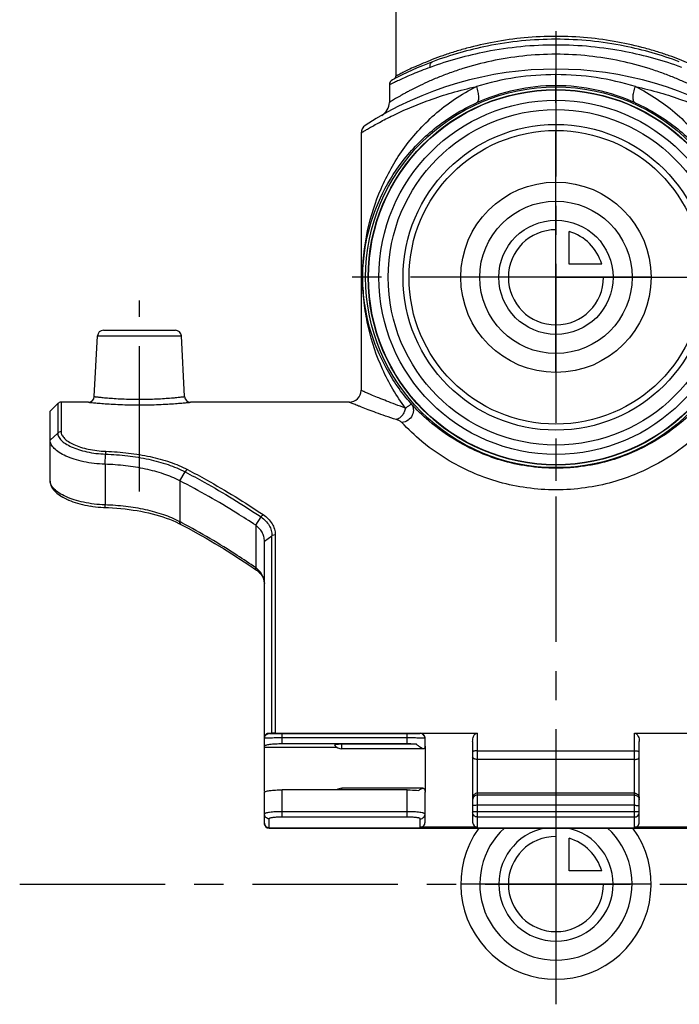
# Model space of a CAD drawing. Header units: millimetres. Extents: x 0 to 1000, y 0 to 1000.
# Tile 1 of 3: x 410 to 521, y 360 to 525. Entities that reach past the tile are written whole.
import ezdxf

# ---------------------------------------------------------------- set-up
doc = ezdxf.new("R2010")
doc.units = ezdxf.units.MM
doc.header["$LTSCALE"] = 65.185185
doc.linetypes.add('CENTER', pattern=[0.6, 0.375, -0.075, 0.075, -0.075])
for name, color, linetype in [('ACHSEN_S', 7, 'CONTINUOUS'), ('FASEN', 7, 'CONTINUOUS'), ('FLAECHEN', 7, 'CONTINUOUS'), ('KOERPER', 7, 'CONTINUOUS'), ('KONST.EL_MIT_GEO', 7, 'CONTINUOUS'), ('KURVEN', 7, 'CONTINUOUS')]:
    doc.layers.add(name, color=color, linetype=linetype)

msp = doc.modelspace()

# ---------------------------------------------------------------- linework, layer by layer
at = {"layer": 'ACHSEN_S', "color": 40, "linetype": 'CENTER'}
for p, q in [((500, 640.85), (500, 359.93)), ((409.88, 380.15), (590.12, 380.15))]:
    msp.add_line(p, q, dxfattribs=at)
at = {"layer": 'FASEN', "color": 7, "linetype": 'Continuous'}
for p, q in [((415, 459.65), (416.27, 460.92)), ((415, 454.76), (415, 459.65))]:
    msp.add_line(p, q, dxfattribs=at)
for radius in [31.5, 29.77]:
    msp.add_circle((500, 482.15), radius, dxfattribs=at)
for points, knots in [([(424.22, 450.72), (423.6, 450.74), (422.4, 450.83), (420.67, 451.11), (419.09, 451.53), (417.7, 452.04), (416.57, 452.64), (415.71, 453.3), (415.15, 454), (415, 454.52), (415, 454.76)], [0, 0, 0, 0, 0.172194, 0.338031, 0.492584, 0.631636, 0.752093, 0.852407, 0.933286, 1, 1, 1, 1]), ([(436.79, 447.94), (435.92, 448.39), (434.03, 449.16), (430.96, 449.98), (427.65, 450.51), (425.37, 450.68), (424.22, 450.72)], [0, 0, 0, 0, 0.225704, 0.47146, 0.732007, 1, 1, 1, 1]), ([(449.54, 440.47), (448.49, 441.16), (444.35, 443.82), (440.06, 446.26), (436.79, 447.94)], [0, 0, 0, 0, 0.253764, 1, 1, 1, 1]), ([(451, 437.79), (451, 438.05), (450.93, 438.58), (450.54, 439.56), (449.97, 440.16), (449.54, 440.47)], [0, 0, 0, 0, 0.246926, 0.493212, 1, 1, 1, 1])]:
    msp.add_open_spline(points, degree=3, knots=knots, dxfattribs=at)
at = {"layer": 'FLAECHEN', "color": 7, "linetype": 'Continuous'}
for p, q in [((472, 514.48), (472, 511.55)), ((467.25, 506.42), (467.25, 463.15))]:
    msp.add_line(p, q, dxfattribs=at)
msp.add_circle((500, 482.15), 24.69, dxfattribs=at)
at = {"layer": 'KOERPER', "color": 40, "linetype": 'CENTER'}
for p, q in [((500, 482.15), (500, 518.81)), ((500, 482.15), (463.34, 482.15)), ((500, 482.15), (536.66, 482.15)), ((500, 482.15), (500, 445.49)), ((430, 446.15), (430, 478.25))]:
    msp.add_line(p, q, dxfattribs=at)
at = {"layer": 'KOERPER', "color": 7, "linetype": 'Continuous'}
for p, q in [((421.42, 461.15), (416.83, 461.15)), ((465.25, 461.15), (438.58, 461.15)), ((464, 402.89), (464, 403.65)), ((477.76, 402.89), (464, 402.89)), ((477.67, 396.25), (464, 396.25)), ((464, 395.98), (464, 396.25))]:
    msp.add_line(p, q, dxfattribs=at)
for radius in [32, 31.56]:
    msp.add_circle((500, 482.15), radius, dxfattribs=at)
for centre, start, end in [((464, 404.39), 217.2416, 270), ((464, 394.75), 90, 124.8669)]:
    msp.add_arc(centre, 1.5, start, end, dxfattribs=at)
msp.add_open_spline([(464, 403.65), (463.92, 403.65), (463.75, 403.65), (463.52, 403.64), (463.31, 403.63), (463.12, 403.61), (462.98, 403.58), (462.88, 403.56), (462.83, 403.53), (462.81, 403.52), (462.8, 403.5), (462.8, 403.49), (462.81, 403.48)], degree=3, knots=[0, 0, 0, 0, 0.199572, 0.390695, 0.565129, 0.715621, 0.835971, 0.921721, 0.951033, 0.971777, 0.986088, 1, 1, 1, 1], dxfattribs=at)
at = {"layer": 'KONST.EL_MIT_GEO', "color": 7, "linetype": 'Continuous'}
for p, q in [((473.1, 571.65), (473.1, 515.97)), ((422.42, 462.1), (422.95, 472.3)), ((422.95, 472.3), (437.05, 472.3)), ((423.95, 473.25), (436.05, 473.25)), ((437.58, 462.1), (437.05, 472.3)), ((416.27, 460.92), (416.27, 455.95)), ((416.83, 461.15), (416.83, 456.17)), ((415, 454.76), (416.27, 455.95)), ((415, 447.86), (415, 454.76)), ((424.22, 450.72), (424.31, 452.43)), ((424.22, 450.72), (424.22, 443.89)), ((436.79, 447.94), (437.68, 449.44)), ((415.19, 447.03), (415.29, 446.83)), ((436.79, 447.94), (436.79, 441.06)), ((415.29, 446.84), (415.42, 446.63)), ((415.41, 446.64), (415.56, 446.44)), ((415.56, 446.44), (415.73, 446.24)), ((415.72, 446.25), (415.92, 446.06)), ((415.91, 446.06), (416.13, 445.87)), ((416.12, 445.88), (416.36, 445.69)), ((416.35, 445.7), (416.6, 445.51)), ((416.59, 445.52), (416.87, 445.34)), ((416.86, 445.35), (417.15, 445.17)), ((417.14, 445.18), (417.46, 445.01)), ((417.45, 445.02), (417.78, 444.86)), ((417.76, 444.86), (418.11, 444.71)), ((418.1, 444.71), (418.47, 444.56)), ((418.45, 444.57), (418.83, 444.43)), ((418.82, 444.43), (419.21, 444.3)), ((419.2, 444.3), (419.61, 444.18)), ((419.59, 444.18), (420.01, 444.07)), ((420, 444.07), (420.43, 443.96)), ((420.41, 443.96), (420.85, 443.87)), ((420.84, 443.87), (421.29, 443.78)), ((421.27, 443.78), (421.73, 443.7)), ((421.71, 443.71), (422.17, 443.64)), ((422.16, 443.64), (422.62, 443.58)), ((422.61, 443.58), (423.08, 443.53)), ((423.06, 443.53), (423.53, 443.5)), ((423.51, 443.5), (423.99, 443.47)), ((423.97, 443.47), (424.78, 443.44)), ((449.54, 440.47), (450.44, 441.86)), ((449.54, 440.47), (449.54, 433.33)), ((451, 437.79), (452.27, 438.71)), ((452.27, 405.53), (452.27, 438.71)), ((452.83, 438.89), (452.83, 405.53)), ((451, 395.75), (451, 437.79)), ((451.8, 405.45), (451.8, 405.54)), ((451.8, 405.54), (452.27, 405.53)), ((452.83, 405.53), (486.8, 405.53)), ((475, 405.41), (454, 405.41)), ((454, 403.71), (454, 405.41)), ((475, 404.71), (454, 404.71)), ((475, 403.71), (475, 405.41)), ((477.2, 405.53), (477.2, 405.45)), ((478, 403.34), (478, 404.73)), ((486, 404.14), (486, 390.53)), ((486.8, 389.69), (486.8, 405.53)), ((513.2, 405.53), (547.17, 405.53)), ((513.2, 389.69), (513.2, 405.53)), ((514, 390.53), (514, 404.14)), ((451, 403.17), (463.12, 403.17)), ((475, 403.71), (454, 403.71)), ((476.54, 403.65), (464, 403.65)), ((478, 403.32), (478, 395.75)), ((486.8, 402.57), (513.2, 402.57)), ((513.2, 401.1), (486.8, 401.1)), ((475, 395.98), (454, 395.98)), ((454, 391.41), (454, 395.98)), ((475, 391.41), (475, 395.98)), ((451, 390.34), (451, 395.58)), ((478, 390.53), (478, 395.58)), ((513.2, 395.42), (486.8, 395.42)), ((513.2, 395.12), (486.8, 395.12)), ((475, 392.31), (454, 392.31)), ((513.2, 393.39), (486.8, 393.39)), ((513.2, 392.31), (486.8, 392.31)), ((451.8, 389.54), (451.8, 391.12)), ((475, 391.41), (454, 391.41)), ((477.2, 389.69), (477.2, 391.12)), ((513.2, 391.41), (486.8, 391.41)), ((451.8, 389.57), (548.2, 389.57)), ((451.8, 389.57), (548.2, 389.57)), ((477.2, 389.54), (451.8, 389.54)), ((486.8, 389.69), (477.2, 389.69)), ((477.2, 389.57), (477.2, 389.54)), ((486.8, 389.54), (486.8, 389.57)), ((513.2, 389.54), (486.8, 389.54)), ((522.8, 389.69), (513.2, 389.69)), ((513.2, 389.57), (513.2, 389.54))]:
    msp.add_line(p, q, dxfattribs=at)
for points in [[(415, 447.86), (415, 447.79), (415.02, 447.61), (415.05, 447.42), (415.11, 447.23)], [(415, 447.8), (415.02, 447.62), (415.05, 447.43), (415.11, 447.23), (415.19, 447.03)], [(424.78, 443.44), (425.49, 443.4), (426.19, 443.35), (426.89, 443.29), (427.58, 443.21), (428.26, 443.13), (428.94, 443.03), (429.6, 442.93), (430.26, 442.81), (430.91, 442.68), (431.54, 442.54), (432.16, 442.39), (432.77, 442.23), (433.37, 442.06), (433.95, 441.87), (434.52, 441.68), (435.07, 441.47), (435.61, 441.26), (436.13, 441.03), (436.63, 440.79), (436.98, 440.61)], [(436.98, 440.61), (438.32, 439.9), (439.78, 439.09), (441.23, 438.27), (442.67, 437.42), (444.11, 436.54), (445.54, 435.65), (446.97, 434.73), (448.38, 433.8), (449.65, 432.93)], [(449.65, 432.93), (449.71, 432.89), (449.88, 432.76), (450.04, 432.62), (450.19, 432.48), (450.33, 432.33), (450.46, 432.17), (450.58, 432.01), (450.68, 431.84), (450.77, 431.67), (450.85, 431.49), (450.91, 431.31), (450.95, 431.12), (450.98, 430.93), (451, 430.73), (451, 430.65)]]:
    msp.add_lwpolyline(points, dxfattribs=at)
for radius in [28.2, 25.7]:
    msp.add_circle((500, 482.15), radius, dxfattribs=at)
for centre, radius, start, end in [((500, 463.15), 59, 110.5711, 117.7437), ((500, 458.15), 59, 57.0793, 122.9207), ((473, 514.48), 1, 117.7438, 179.9999), ((472.6, 515.97), 0.5, 297.4195, 0.0002), ((499.99, 470.64), 45.58, 89.9908, 107.0164), ((500.01, 470.64), 45.58, 72.9836, 90.0092), ((500, 481.87), 32.49, 90.0087, 114.2294), ((500, 481.87), 32.49, 65.7706, 89.9913), ((469.5, 511.55), 2.5, 299.7314, 0), ((468.75, 506.42), 1.5, 122.9208, 180), ((423.95, 472.25), 1, 90, 177), ((436.05, 472.25), 1, 3, 90), ((421.42, 462.15), 1, 269.999, 357.0002), ((438.58, 462.15), 1, 182.9999, 270.0008), ((465.25, 463.15), 2, 270, 360), ((416.83, 460.35), 0.8, 90, 135), ((382.94, 338.5), 115.84, 62.11, 62.2983), ((447.06, 429.92), 4.22, 47.9112, 54.024), ((475.64, 403.45), 2.36, 355.3683, 357.2769), ((477.95, 395.58), 0.0515, 0.0118, 7.4882), ((451.8, 390.37), 0.8, 180, 270), ((451.8, 390.34), 0.8, 180, 270), ((451.12, 390.34), 0.117, 180.0212, 187.1728), ((477.2, 390.34), 0.8, 270, 283.6391), ((486.8, 390.34), 0.8, 256.3329, 270), ((513.2, 390.34), 0.8, 270, 283.6391)]:
    msp.add_arc(centre, radius, start, end, dxfattribs=at)
for centre, major_axis, ratio, start_param, end_param in [((477.2, 404.73), (0.8, 0), 0.995237, 0, 1.570796), ((477.2, 390.53), (0, 0.838), 0.95451, -3.141593, -1.570796), ((486.8, 390.53), (0, 0.838), 0.95451, -4.712389, -3.141593), ((513.2, 390.53), (0, 0.838), 0.95451, -3.141593, -1.570796)]:
    msp.add_ellipse(centre, major_axis=major_axis, ratio=ratio, start_param=start_param, end_param=end_param, dxfattribs=at)
for points, knots in [([(526.9, 515.97), (526.9, 515.97), (526.88, 515.97), (526.86, 515.99), (526.82, 516.01), (526.76, 516.04), (526.69, 516.08), (526.55, 516.15), (526.35, 516.25), (526.05, 516.4), (525.7, 516.59), (525.28, 516.79), (524.6, 517.12), (523.62, 517.58), (522.27, 518.16), (520.72, 518.79), (518.98, 519.43), (517.06, 520.07), (514.2, 520.9), (510.28, 521.79), (505.26, 522.49), (500, 522.73), (494.74, 522.49), (489.72, 521.79), (485.8, 520.9), (482.94, 520.07), (481.02, 519.43), (479.28, 518.79), (477.73, 518.16), (476.38, 517.58), (475.4, 517.12), (474.72, 516.79), (474.3, 516.59), (473.95, 516.4), (473.65, 516.25), (473.45, 516.15), (473.31, 516.08), (473.24, 516.04), (473.18, 516.01), (473.14, 515.99), (473.12, 515.97), (473.1, 515.97), (473.1, 515.97)], [0, 0, 0, 0, 0.000169, 0.000675, 0.001518, 0.002694, 0.004204, 0.006045, 0.010701, 0.016634, 0.023805, 0.032173, 0.041691, 0.063987, 0.090309, 0.120286, 0.153567, 0.189829, 0.228764, 0.313411, 0.404881, 0.5, 0.595119, 0.686589, 0.771236, 0.810171, 0.846433, 0.879714, 0.90969, 0.936013, 0.958309, 0.967827, 0.976195, 0.983366, 0.989299, 0.993955, 0.995796, 0.997306, 0.998482, 0.999325, 0.999831, 1, 1, 1, 1]), ([(500, 522.17), (496.14, 522.17), (489.07, 521.46), (482.26, 519.51), (479.27, 518.39)], [0, 0, 0, 0, 0.546968, 1, 1, 1, 1]), ([(520.73, 518.39), (517.74, 519.51), (510.93, 521.46), (503.86, 522.17), (500, 522.17)], [0, 0, 0, 0, 0.453032, 1, 1, 1, 1]), ([(500, 521.2), (496.08, 521.2), (488.88, 520.5), (481.93, 518.56), (478.87, 517.45)], [0, 0, 0, 0, 0.546145, 1, 1, 1, 1]), ([(521.13, 517.45), (518.07, 518.56), (511.12, 520.5), (503.92, 521.2), (500, 521.2)], [0, 0, 0, 0, 0.453855, 1, 1, 1, 1]), ([(500, 519.65), (498.14, 519.65), (494.5, 519.45), (489.26, 518.61), (485.19, 517.54), (482.22, 516.54), (480.23, 515.77), (478.43, 514.99), (476.82, 514.24), (475.61, 513.62), (474.76, 513.16), (474.2, 512.85), (473.7, 512.57), (473.26, 512.32), (472.89, 512.1), (472.58, 511.91), (472.36, 511.78), (472.22, 511.69), (472.15, 511.64), (472.09, 511.61), (472.04, 511.58), (472.02, 511.56), (472, 511.56), (472, 511.55)], [0, 0, 0, 0, 0.188733, 0.37021, 0.538357, 0.615903, 0.68833, 0.755055, 0.815435, 0.868744, 0.892496, 0.914169, 0.933651, 0.950828, 0.965592, 0.977837, 0.987469, 0.99128, 0.99441, 0.996851, 0.998599, 0.999649, 1, 1, 1, 1]), ([(478.87, 517.45), (478.85, 517.55), (478.84, 517.76), (478.91, 518.04), (479.05, 518.26), (479.19, 518.36), (479.27, 518.39)], [0, 0, 0, 0, 0.283377, 0.544674, 0.780928, 1, 1, 1, 1]), ([(528, 511.55), (528, 511.56), (527.98, 511.56), (527.96, 511.58), (527.91, 511.61), (527.85, 511.64), (527.78, 511.69), (527.64, 511.78), (527.42, 511.91), (527.11, 512.1), (526.74, 512.32), (526.3, 512.57), (525.8, 512.85), (525.24, 513.16), (524.39, 513.62), (523.18, 514.24), (521.57, 514.99), (519.77, 515.77), (517.78, 516.54), (514.81, 517.54), (510.74, 518.61), (505.5, 519.45), (501.86, 519.65), (500, 519.65)], [0, 0, 0, 0, 0.000351, 0.001401, 0.003149, 0.00559, 0.00872, 0.012531, 0.022163, 0.034408, 0.049172, 0.066349, 0.085831, 0.107504, 0.131256, 0.184565, 0.244945, 0.31167, 0.384097, 0.461643, 0.62979, 0.811266, 1, 1, 1, 1]), ([(478.87, 517.45), (478.35, 517.27), (477.38, 516.9), (476.02, 516.35), (474.85, 515.84), (473.99, 515.45), (473.4, 515.17), (473.04, 515), (472.73, 514.85), (472.48, 514.72), (472.3, 514.63), (472.18, 514.58), (472.12, 514.54), (472.07, 514.52), (472.03, 514.5), (472.01, 514.49), (472, 514.48), (472, 514.48)], [0, 0, 0, 0, 0.219394, 0.415948, 0.587592, 0.732163, 0.793619, 0.847504, 0.893574, 0.931605, 0.961401, 0.97316, 0.982804, 0.990319, 0.995694, 0.998923, 1, 1, 1, 1]), ([(467.25, 506.42), (467.25, 506.42), (467.26, 506.42), (467.27, 506.43), (467.3, 506.45), (467.34, 506.47), (467.39, 506.5), (467.48, 506.56), (467.62, 506.64), (467.82, 506.76), (468.06, 506.91), (468.34, 507.07), (468.79, 507.34), (469.46, 507.72), (470.38, 508.23), (471.45, 508.79), (472.66, 509.4), (474, 510.03), (476.03, 510.92), (478.86, 512.04), (482.6, 513.25), (485.26, 513.92), (486.65, 514.22)], [0, 0, 0, 0, 0.000311, 0.001242, 0.002794, 0.004963, 0.007748, 0.011144, 0.019755, 0.030755, 0.044096, 0.059718, 0.077559, 0.11962, 0.169708, 0.227241, 0.291659, 0.362443, 0.439113, 0.60838, 0.796328, 1, 1, 1, 1]), ([(474.69, 460.17), (473.19, 462.19), (470.66, 466.53), (468.64, 472.5), (467.72, 477.6), (467.34, 483.07), (468.03, 489.77), (470.4, 497.18), (474.15, 503.88), (479.51, 509.87), (484.11, 512.97), (486.65, 514.22)], [0, 0, 0, 0, 0.120442, 0.238359, 0.299154, 0.368043, 0.500292, 0.618275, 0.73834, 0.864527, 1, 1, 1, 1]), ([(486.67, 511.49), (486.73, 511.52), (486.85, 511.62), (486.96, 511.83), (487.03, 512.12), (487.05, 512.61), (486.95, 513.33), (486.77, 513.91), (486.65, 514.22)], [0, 0, 0, 0, 0.069833, 0.151147, 0.250046, 0.368402, 0.658483, 1, 1, 1, 1]), ([(513.33, 511.49), (513.27, 511.52), (513.15, 511.62), (513.04, 511.83), (512.97, 512.12), (512.95, 512.61), (513.05, 513.33), (513.23, 513.91), (513.35, 514.22)], [0, 0, 0, 0, 0.069834, 0.151147, 0.250047, 0.368403, 0.658484, 1, 1, 1, 1]), ([(513.35, 514.22), (515.89, 512.97), (520.49, 509.87), (525.85, 503.88), (529.6, 497.18), (531.97, 489.77), (532.66, 483.07), (532.28, 477.6), (531.36, 472.5), (529.34, 466.53), (526.81, 462.19), (525.31, 460.17)], [0, 0, 0, 0, 0.135479, 0.26166, 0.38172, 0.499702, 0.631944, 0.700842, 0.761638, 0.879557, 1, 1, 1, 1]), ([(513.35, 514.22), (514.74, 513.92), (517.4, 513.25), (521.14, 512.04), (523.97, 510.92), (526, 510.03), (527.34, 509.4), (528.55, 508.79), (529.62, 508.23), (530.54, 507.72), (531.21, 507.34), (531.66, 507.07), (531.94, 506.91), (532.18, 506.76), (532.38, 506.64), (532.52, 506.56), (532.61, 506.5), (532.66, 506.47), (532.7, 506.45), (532.73, 506.43), (532.74, 506.42), (532.75, 506.42), (532.75, 506.42)], [0, 0, 0, 0, 0.203672, 0.39162, 0.560888, 0.637557, 0.708341, 0.77276, 0.830292, 0.88038, 0.922441, 0.940282, 0.955904, 0.969245, 0.980245, 0.988856, 0.992252, 0.995037, 0.997206, 0.998758, 0.999689, 1, 1, 1, 1]), ([(475.61, 460.97), (474.01, 462.79), (471.27, 466.71), (469, 472.23), (467.91, 476.94), (467.46, 480.93), (467.58, 485.01), (468.39, 490.02), (470.31, 495.68), (474.09, 501.93), (479.52, 507.51), (484.13, 510.35), (486.67, 511.49)], [0, 0, 0, 0, 0.120825, 0.236799, 0.295711, 0.361767, 0.437061, 0.498705, 0.614609, 0.733449, 0.86056, 1, 1, 1, 1]), ([(513.33, 511.49), (515.87, 510.35), (520.48, 507.51), (525.91, 501.93), (529.69, 495.68), (531.6, 490.02), (532.42, 485.01), (532.54, 480.93), (532.09, 476.94), (531, 472.23), (528.73, 466.71), (525.99, 462.79), (524.39, 460.97)], [0, 0, 0, 0, 0.139447, 0.266552, 0.385387, 0.501289, 0.562933, 0.638225, 0.704288, 0.7632, 0.879174, 1, 1, 1, 1]), ([(422.42, 462.1), (422.42, 462.1), (422.43, 462.1), (422.46, 462.09), (422.5, 462.09), (422.6, 462.08), (422.76, 462.06), (423.01, 462.03), (423.33, 461.99), (423.71, 461.96), (424.15, 461.91), (424.85, 461.85), (425.83, 461.78), (427.13, 461.7), (428.54, 461.66), (430, 461.64), (431.46, 461.66), (432.87, 461.7), (434.17, 461.78), (435.15, 461.85), (435.85, 461.91), (436.29, 461.96), (436.67, 461.99), (436.99, 462.03), (437.24, 462.06), (437.4, 462.08), (437.5, 462.09), (437.54, 462.09), (437.57, 462.1), (437.58, 462.1), (437.58, 462.1)], [0, 0, 0, 0, 0.000605, 0.002417, 0.00543, 0.009638, 0.021592, 0.038158, 0.059166, 0.084412, 0.113647, 0.146589, 0.222304, 0.308686, 0.402452, 0.5, 0.597547, 0.691313, 0.777696, 0.853411, 0.886353, 0.915588, 0.940833, 0.961842, 0.978408, 0.990362, 0.99457, 0.997583, 0.999395, 1, 1, 1, 1]), ([(474.69, 460.17), (474.13, 460.37), (473.08, 460.75), (471.6, 461.32), (470.33, 461.83), (469.4, 462.22), (468.76, 462.49), (468.37, 462.66), (468.04, 462.8), (467.76, 462.92), (467.55, 463.02), (467.4, 463.08), (467.33, 463.12), (467.28, 463.14), (467.27, 463.14), (467.25, 463.15), (467.25, 463.15)], [0, 0, 0, 0, 0.221895, 0.419808, 0.591748, 0.73576, 0.796712, 0.850008, 0.895458, 0.93289, 0.962161, 0.983154, 0.990518, 0.995784, 0.998946, 1, 1, 1, 1]), ([(421.42, 461.15), (421.43, 461.15), (421.49, 461.14), (421.61, 461.13), (421.82, 461.11), (422.1, 461.08), (422.46, 461.05), (423.09, 460.99), (424.02, 460.92), (425.31, 460.83), (427.32, 460.73), (430, 460.68), (432.68, 460.73), (434.69, 460.83), (435.98, 460.92), (436.91, 460.99), (437.54, 461.05), (437.9, 461.08), (438.18, 461.11), (438.39, 461.13), (438.51, 461.14), (438.57, 461.15), (438.58, 461.15)], [0, 0, 0, 0, 0.002444, 0.009744, 0.021821, 0.038543, 0.059726, 0.085147, 0.147612, 0.223429, 0.309654, 0.5, 0.690345, 0.776571, 0.852387, 0.914852, 0.940274, 0.961457, 0.978179, 0.990256, 0.997556, 1, 1, 1, 1]), ([(473.14, 458.24), (472.55, 458.43), (471.44, 458.81), (469.87, 459.36), (468.52, 459.86), (467.54, 460.24), (466.86, 460.5), (466.44, 460.67), (466.09, 460.81), (465.8, 460.93), (465.57, 461.02), (465.42, 461.08), (465.33, 461.12), (465.28, 461.14), (465.27, 461.14), (465.25, 461.15), (465.25, 461.15)], [0, 0, 0, 0, 0.221468, 0.419205, 0.59115, 0.735278, 0.796309, 0.849691, 0.895225, 0.932734, 0.96207, 0.983113, 0.990495, 0.995774, 0.998943, 1, 1, 1, 1]), ([(474.69, 460.17), (474.66, 459.94), (474.53, 459.49), (474.19, 458.9), (473.72, 458.45), (473.33, 458.28), (473.14, 458.24)], [0, 0, 0, 0, 0.266677, 0.529316, 0.775772, 1, 1, 1, 1]), ([(475.61, 460.97), (475.73, 460.84), (475.92, 460.54), (476.1, 459.85), (475.93, 458.91), (475.2, 458.04), (474.47, 457.77), (474.1, 457.74)], [0, 0, 0, 0, 0.12027, 0.242058, 0.490697, 0.746654, 1, 1, 1, 1]), ([(475.61, 460.97), (475.63, 460.95), (475.64, 460.9), (475.6, 460.83), (475.54, 460.74), (475.43, 460.64), (475.29, 460.53), (475.05, 460.37), (474.84, 460.25), (474.69, 460.17)], [0, 0, 0, 0, 0.04782, 0.108366, 0.192931, 0.303755, 0.440752, 0.603148, 1, 1, 1, 1]), ([(500, 450.05), (498.4, 450.05), (495.27, 450.28), (490.84, 451.26), (486.93, 452.71), (482.8, 454.82), (479, 457.54), (476.56, 459.92), (475.61, 460.97)], [0, 0, 0, 0, 0.174682, 0.341121, 0.493352, 0.628444, 0.845937, 1, 1, 1, 1]), ([(524.39, 460.97), (523.44, 459.92), (521, 457.54), (517.2, 454.82), (513.07, 452.71), (509.16, 451.26), (504.73, 450.28), (501.6, 450.05), (500, 450.05)], [0, 0, 0, 0, 0.154069, 0.371579, 0.506682, 0.658908, 0.825335, 1, 1, 1, 1]), ([(474.1, 457.74), (474.05, 457.8), (473.93, 457.89), (473.61, 458.07), (473.34, 458.18), (473.14, 458.24)], [0, 0, 0, 0, 0.199366, 0.435949, 1, 1, 1, 1]), ([(500, 446.41), (498.36, 446.41), (495.14, 446.64), (490.55, 447.6), (486.43, 449.04), (481.98, 451.21), (477.83, 454.07), (475.15, 456.62), (474.1, 457.74)], [0, 0, 0, 0, 0.169096, 0.331784, 0.482842, 0.618927, 0.841353, 1, 1, 1, 1]), ([(525.9, 457.74), (524.85, 456.62), (522.17, 454.06), (518.02, 451.21), (513.57, 449.04), (509.45, 447.6), (504.86, 446.64), (501.64, 446.41), (500, 446.41)], [0, 0, 0, 0, 0.158655, 0.381099, 0.517193, 0.668244, 0.83092, 1, 1, 1, 1]), ([(416.83, 456.17), (416.73, 456.17), (416.52, 456.13), (416.34, 456.02), (416.27, 455.95)], [0, 0, 0, 0, 0.503936, 1, 1, 1, 1]), ([(416.27, 455.95), (416.27, 455.75), (416.39, 455.3), (416.87, 454.7), (417.61, 454.13), (418.6, 453.61), (419.81, 453.15), (421.19, 452.79), (422.72, 452.53), (423.77, 452.45), (424.31, 452.43)], [0, 0, 0, 0, 0.064908, 0.144391, 0.24379, 0.36395, 0.50323, 0.658498, 0.825661, 1, 1, 1, 1]), ([(416.83, 456.17), (416.83, 455.98), (416.96, 455.57), (417.41, 455.01), (418.1, 454.48), (419.02, 454), (420.14, 453.57), (421.44, 453.23), (422.86, 452.99), (423.85, 452.92), (424.36, 452.9)], [0, 0, 0, 0, 0.064577, 0.143823, 0.242988, 0.362962, 0.502191, 0.657611, 0.82514, 1, 1, 1, 1]), ([(424.36, 452.9), (424.35, 452.87), (424.33, 452.72), (424.32, 452.56), (424.31, 452.43)], [0, 0, 0, 0, 0.180013, 1, 1, 1, 1]), ([(424.31, 452.43), (425.55, 452.39), (427.99, 452.21), (431.51, 451.63), (434.76, 450.75), (436.76, 449.92), (437.68, 449.44)], [0, 0, 0, 0, 0.269731, 0.529656, 0.774262, 1, 1, 1, 1]), ([(424.36, 452.9), (425.63, 452.86), (428.13, 452.67), (431.74, 452.08), (435.08, 451.18), (437.13, 450.32), (438.08, 449.83)], [0, 0, 0, 0, 0.26999, 0.530018, 0.774529, 1, 1, 1, 1]), ([(438.08, 449.83), (438.04, 449.81), (437.88, 449.71), (437.76, 449.56), (437.68, 449.44)], [0, 0, 0, 0, 0.227705, 1, 1, 1, 1]), ([(437.68, 449.44), (438.76, 448.88), (443.11, 446.53), (447.33, 443.94), (450.44, 441.86)], [0, 0, 0, 0, 0.245016, 1, 1, 1, 1]), ([(438.08, 449.83), (439.15, 449.27), (443.49, 446.92), (447.7, 444.33), (450.8, 442.25)], [0, 0, 0, 0, 0.244962, 1, 1, 1, 1]), ([(424.22, 443.89), (423.6, 443.91), (422.4, 444.01), (420.66, 444.29), (419.08, 444.71), (417.7, 445.22), (416.56, 445.82), (415.71, 446.46), (415.15, 447.13), (415, 447.64), (415, 447.87)], [0, 0, 0, 0, 0.173742, 0.340609, 0.496036, 0.635881, 0.756782, 0.856714, 0.936095, 1, 1, 1, 1]), ([(424.25, 443.46), (424.25, 443.46), (424.24, 443.47), (424.23, 443.49), (424.23, 443.53), (424.22, 443.6), (424.22, 443.73), (424.22, 443.83), (424.22, 443.89)], [0, 0, 0, 0, 0.024357, 0.077823, 0.162861, 0.278485, 0.593317, 1, 1, 1, 1]), ([(436.79, 441.06), (435.92, 441.52), (434.03, 442.31), (430.97, 443.14), (427.66, 443.68), (425.38, 443.85), (424.22, 443.89)], [0, 0, 0, 0, 0.226692, 0.471537, 0.731077, 1, 1, 1, 1]), ([(450.44, 441.86), (450.46, 441.9), (450.52, 442), (450.64, 442.13), (450.74, 442.21), (450.8, 442.25)], [0, 0, 0, 0, 0.262441, 0.645467, 1, 1, 1, 1]), ([(450.8, 442.25), (451.39, 441.85), (452.18, 441.1), (452.73, 439.85), (452.83, 439.21), (452.83, 438.89)], [0, 0, 0, 0, 0.525061, 0.765185, 1, 1, 1, 1]), ([(436.98, 440.61), (436.92, 440.65), (436.8, 440.79), (436.78, 440.96), (436.79, 441.06)], [0, 0, 0, 0, 0.445133, 1, 1, 1, 1]), ([(449.54, 433.33), (448.52, 434.03), (444.49, 436.73), (440.31, 439.19), (437.13, 440.88)], [0, 0, 0, 0, 0.255324, 1, 1, 1, 1]), ([(450.44, 441.86), (450.98, 441.49), (451.7, 440.78), (452.19, 439.61), (452.27, 439.01), (452.27, 438.71)], [0, 0, 0, 0, 0.523515, 0.764024, 1, 1, 1, 1]), ([(452.27, 438.71), (452.3, 438.74), (452.47, 438.85), (452.68, 438.89), (452.83, 438.89)], [0, 0, 0, 0, 0.239762, 1, 1, 1, 1]), ([(449.65, 432.93), (449.6, 432.97), (449.52, 433.1), (449.52, 433.25), (449.54, 433.33)], [0, 0, 0, 0, 0.435403, 1, 1, 1, 1]), ([(451, 430.76), (450.98, 431.18), (450.77, 432.05), (450.22, 432.75), (449.89, 433.05)], [0, 0, 0, 0, 0.485475, 1, 1, 1, 1]), ([(451, 404.75), (451, 404.87), (451.05, 405.1), (451.26, 405.37), (451.53, 405.51), (451.71, 405.54), (451.8, 405.54)], [0, 0, 0, 0, 0.288552, 0.559321, 0.791789, 1, 1, 1, 1]), ([(451, 404.65), (451, 404.85), (451.17, 405.27), (451.6, 405.45), (451.8, 405.45)], [0, 0, 0, 0, 0.499973, 1, 1, 1, 1]), ([(451.01, 404.65), (451, 404.65), (451, 404.65), (451, 404.65), (451, 404.65)], [0, 0, 0, 0, 0.650731, 1, 1, 1, 1]), ([(454, 404.71), (453.63, 404.71), (453.09, 404.71), (452.4, 404.7), (451.96, 404.69), (451.59, 404.69), (451.31, 404.67), (451.13, 404.67), (451.04, 404.66), (451.01, 404.65), (451.01, 404.65)], [0, 0, 0, 0, 0.370483, 0.538932, 0.687984, 0.812388, 0.90782, 0.971026, 0.989857, 1, 1, 1, 1]), ([(454, 405.41), (453.86, 405.41), (453.57, 405.41), (453.17, 405.41), (452.79, 405.41), (452.46, 405.42), (452.22, 405.42), (452.06, 405.43), (451.97, 405.43), (451.9, 405.43), (451.85, 405.44), (451.82, 405.44), (451.8, 405.44), (451.8, 405.45)], [0, 0, 0, 0, 0.196023, 0.384266, 0.557373, 0.708656, 0.832433, 0.88254, 0.924165, 0.956946, 0.9806, 0.994936, 1, 1, 1, 1]), ([(452.83, 405.53), (452.78, 405.53), (452.59, 405.53), (452.4, 405.53), (452.27, 405.53)], [0, 0, 0, 0, 0.278687, 1, 1, 1, 1]), ([(477.2, 405.45), (477.2, 405.44), (477.18, 405.44), (477.15, 405.44), (477.1, 405.43), (477.03, 405.43), (476.94, 405.43), (476.78, 405.42), (476.54, 405.42), (476.21, 405.41), (475.83, 405.41), (475.43, 405.41), (475.14, 405.41), (475, 405.41)], [0, 0, 0, 0, 0.005064, 0.0194, 0.043054, 0.075834, 0.11746, 0.167567, 0.291343, 0.442627, 0.615734, 0.803977, 1, 1, 1, 1]), ([(477.92, 404.66), (477.79, 404.67), (477.44, 404.68), (476.79, 404.7), (475.95, 404.71), (475.33, 404.71), (475, 404.71)], [0, 0, 0, 0, 0.133079, 0.362022, 0.662062, 1, 1, 1, 1]), ([(478, 404.65), (478, 404.85), (477.83, 405.27), (477.4, 405.45), (477.2, 405.45)], [0, 0, 0, 0, 0.499973, 1, 1, 1, 1]), ([(478, 404.65), (478, 404.65), (477.99, 404.65), (477.97, 404.66), (477.94, 404.66), (477.92, 404.66)], [0, 0, 0, 0, 0.0764, 0.26508, 1, 1, 1, 1]), ([(486, 404.14), (486, 404.28), (486.02, 404.57), (486.13, 404.92), (486.26, 405.18), (486.4, 405.35), (486.58, 405.49), (486.73, 405.53), (486.8, 405.53)], [0, 0, 0, 0, 0.247403, 0.495312, 0.620089, 0.745647, 0.872313, 1, 1, 1, 1]), ([(513.2, 405.53), (513.27, 405.53), (513.42, 405.49), (513.6, 405.35), (513.74, 405.18), (513.87, 404.92), (513.98, 404.57), (514, 404.28), (514, 404.14)], [0, 0, 0, 0, 0.127689, 0.254354, 0.379911, 0.504688, 0.752597, 1, 1, 1, 1]), ([(454, 403.71), (453.62, 403.71), (452.91, 403.69), (452.08, 403.63), (451.53, 403.54), (451.29, 403.49), (451.14, 403.44), (451.05, 403.4), (451, 403.35), (451, 403.32)], [0, 0, 0, 0, 0.374023, 0.692201, 0.815236, 0.908177, 0.942557, 0.968832, 1, 1, 1, 1]), ([(476.54, 403.65), (476.42, 403.66), (475.91, 403.7), (475.39, 403.71), (475, 403.71)], [0, 0, 0, 0, 0.233964, 1, 1, 1, 1]), ([(477.76, 402.89), (477.68, 402.89), (477.49, 402.96), (477.21, 403.13), (476.88, 403.37), (476.66, 403.55), (476.54, 403.65)], [0, 0, 0, 0, 0.167948, 0.402969, 0.686115, 1, 1, 1, 1]), ([(477.96, 403.07), (477.94, 403.02), (477.91, 402.92), (477.8, 402.89), (477.76, 402.89)], [0, 0, 0, 0, 0.539274, 1, 1, 1, 1]), ([(477.99, 403.26), (477.99, 403.25), (477.98, 403.2), (477.98, 403.16), (477.97, 403.13)], [0, 0, 0, 0, 0.267628, 1, 1, 1, 1]), ([(486.8, 402.57), (486.7, 402.57), (486.51, 402.56), (486.28, 402.52), (486.14, 402.47), (486.05, 402.43), (486, 402.38), (486, 402.35)], [0, 0, 0, 0, 0.355255, 0.661022, 0.782664, 0.879103, 1, 1, 1, 1]), ([(513.2, 402.57), (513.3, 402.57), (513.49, 402.56), (513.72, 402.52), (513.86, 402.47), (513.95, 402.43), (514, 402.38), (514, 402.35)], [0, 0, 0, 0, 0.355255, 0.661022, 0.782664, 0.879103, 1, 1, 1, 1]), ([(486.8, 401.1), (486.7, 401.1), (486.5, 401.11), (486.21, 401.19), (486, 401.35), (486, 401.46)], [0, 0, 0, 0, 0.331125, 0.623467, 1, 1, 1, 1]), ([(513.2, 401.1), (513.3, 401.1), (513.5, 401.11), (513.79, 401.19), (514, 401.35), (514, 401.46)], [0, 0, 0, 0, 0.331125, 0.623467, 1, 1, 1, 1]), ([(451, 395.58), (451, 395.62), (451.05, 395.66), (451.14, 395.7), (451.29, 395.76), (451.53, 395.81), (452.08, 395.89), (452.91, 395.96), (453.62, 395.98), (454, 395.98)], [0, 0, 0, 0, 0.031168, 0.057443, 0.091823, 0.184764, 0.307799, 0.625977, 1, 1, 1, 1]), ([(475, 395.98), (475.18, 395.98), (475.82, 395.97), (476.47, 395.93), (476.94, 395.88)], [0, 0, 0, 0, 0.270131, 1, 1, 1, 1]), ([(476.94, 395.88), (477.06, 395.98), (477.29, 396.14), (477.55, 396.25), (477.67, 396.25)], [0, 0, 0, 0, 0.572066, 1, 1, 1, 1]), ([(477.67, 396.25), (477.72, 396.25), (477.83, 396.22), (477.95, 396.07), (477.99, 395.85), (478, 395.68), (478, 395.59)], [0, 0, 0, 0, 0.190143, 0.388803, 0.654155, 1, 1, 1, 1]), ([(486.8, 395.42), (486.6, 395.42), (486.17, 395.25), (486, 394.83), (486, 394.62)], [0, 0, 0, 0, 0.500674, 1, 1, 1, 1]), ([(486.8, 395.12), (486.6, 395.12), (486.17, 394.95), (486, 394.53), (486, 394.32)], [0, 0, 0, 0, 0.500674, 1, 1, 1, 1]), ([(513.2, 395.42), (513.4, 395.42), (513.83, 395.25), (514, 394.83), (514, 394.62)], [0, 0, 0, 0, 0.500674, 1, 1, 1, 1]), ([(513.2, 395.12), (513.4, 395.12), (513.83, 394.95), (514, 394.53), (514, 394.32)], [0, 0, 0, 0, 0.500674, 1, 1, 1, 1]), ([(454, 392.31), (453.62, 392.31), (452.91, 392.29), (452.08, 392.23), (451.53, 392.14), (451.29, 392.09), (451.14, 392.03), (451.05, 391.99), (451, 391.95), (451, 391.92)], [0, 0, 0, 0, 0.374023, 0.692201, 0.815236, 0.908177, 0.942557, 0.968832, 1, 1, 1, 1]), ([(478, 391.92), (478, 391.95), (477.95, 391.99), (477.86, 392.03), (477.71, 392.09), (477.47, 392.14), (476.92, 392.23), (476.09, 392.29), (475.38, 392.31), (475, 392.31)], [0, 0, 0, 0, 0.031168, 0.057443, 0.091823, 0.184764, 0.307799, 0.625977, 1, 1, 1, 1]), ([(486.8, 393.39), (486.7, 393.39), (486.51, 393.38), (486.26, 393.37), (486.1, 393.34), (486.02, 393.31), (486, 393.29), (486, 393.28)], [0, 0, 0, 0, 0.374165, 0.692415, 0.908269, 0.968825, 1, 1, 1, 1]), ([(486.8, 392.31), (486.7, 392.31), (486.51, 392.3), (486.26, 392.28), (486.1, 392.26), (486.02, 392.23), (486, 392.21), (486, 392.2)], [0, 0, 0, 0, 0.374165, 0.692415, 0.908269, 0.968825, 1, 1, 1, 1]), ([(513.2, 393.39), (513.3, 393.39), (513.49, 393.38), (513.74, 393.37), (513.9, 393.34), (513.98, 393.31), (514, 393.29), (514, 393.28)], [0, 0, 0, 0, 0.374165, 0.692415, 0.908269, 0.968825, 1, 1, 1, 1]), ([(514, 392.2), (514, 392.21), (513.98, 392.23), (513.9, 392.26), (513.74, 392.28), (513.49, 392.3), (513.3, 392.31), (513.2, 392.31)], [0, 0, 0, 0, 0.031175, 0.091731, 0.307585, 0.625835, 1, 1, 1, 1]), ([(451.8, 391.12), (451.7, 391.12), (451.49, 391.16), (451.22, 391.34), (451.04, 391.6), (451, 391.81), (451, 391.92)], [0, 0, 0, 0, 0.25101, 0.501403, 0.750975, 1, 1, 1, 1]), ([(454, 391.41), (453.72, 391.41), (453.2, 391.4), (452.59, 391.35), (452.19, 391.29), (451.99, 391.24), (451.86, 391.2), (451.8, 391.15), (451.8, 391.12)], [0, 0, 0, 0, 0.374069, 0.692289, 0.81534, 0.908293, 0.968829, 1, 1, 1, 1]), ([(477.2, 391.12), (477.2, 391.15), (477.14, 391.2), (477.01, 391.24), (476.81, 391.29), (476.41, 391.35), (475.8, 391.4), (475.28, 391.41), (475, 391.41)], [0, 0, 0, 0, 0.031171, 0.091707, 0.18466, 0.307711, 0.625931, 1, 1, 1, 1]), ([(477.2, 391.12), (477.3, 391.12), (477.51, 391.16), (477.78, 391.34), (477.96, 391.6), (478, 391.81), (478, 391.92)], [0, 0, 0, 0, 0.25101, 0.501403, 0.750975, 1, 1, 1, 1]), ([(486.8, 391.41), (486.7, 391.41), (486.49, 391.45), (486.22, 391.63), (486.04, 391.89), (486, 392.1), (486, 392.2)], [0, 0, 0, 0, 0.251012, 0.501408, 0.750982, 1, 1, 1, 1]), ([(513.2, 391.41), (513.3, 391.41), (513.51, 391.45), (513.78, 391.63), (513.96, 391.89), (514, 392.1), (514, 392.2)], [0, 0, 0, 0, 0.251012, 0.501408, 0.750982, 1, 1, 1, 1]), ([(451.8, 389.57), (451.7, 389.57), (451.49, 389.61), (451.22, 389.79), (451.04, 390.05), (451, 390.26), (451, 390.37)], [0, 0, 0, 0, 0.251007, 0.501401, 0.750974, 1, 1, 1, 1])]:
    msp.add_open_spline(points, degree=3, knots=knots, dxfattribs=at)
msp.add_open_spline([(477.97, 403.13), (477.97, 403.11), (477.96, 403.09), (477.96, 403.07)], degree=3, dxfattribs=at)
at = {"layer": 'KURVEN', "color": 40, "linetype": 'Continuous'}
for p, q in [((500, 466.15), (500, 498.15)), ((502.2, 484.35), (502.2, 489.84)), ((507.69, 484.35), (502.2, 484.35)), ((516, 482.15), (484, 482.15)), ((500, 389.57), (500, 364.15)), ((502.2, 382.35), (502.2, 387.84)), ((507.69, 382.35), (502.2, 382.35)), ((516, 380.15), (484, 380.15))]:
    msp.add_line(p, q, dxfattribs=at)
for radius in [16, 12.8, 9.6]:
    msp.add_circle((500, 482.15), radius, dxfattribs=at)
for centre, radius, start, end in [((500, 482.15), 8, 90, 360), ((500, 482.15), 8, 15.962, 74.038), ((500, 380.15), 16, 143.9473, 36.0527), ((500, 380.15), 12.8, 132.6276, 47.3724), ((500, 380.15), 9.6, 101.1877, 78.7933), ((500, 380.15), 8, 90, 360), ((500, 380.15), 8, 15.962, 74.038)]:
    msp.add_arc(centre, radius, start, end, dxfattribs=at)

doc.saveas('drawing.dxf')
